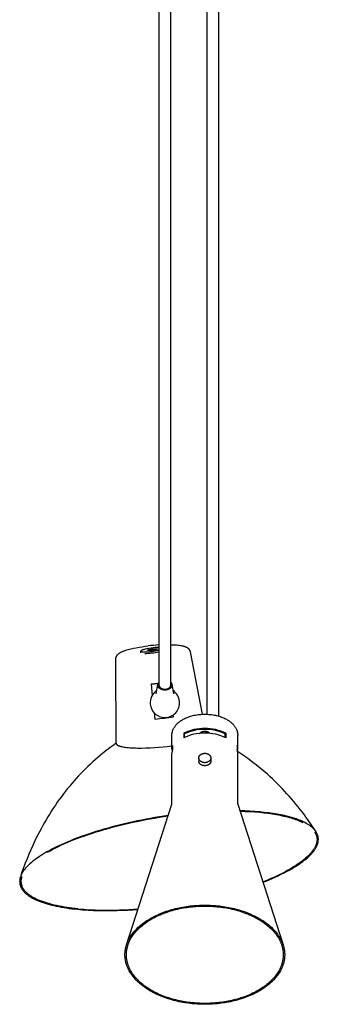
# Model space of a CAD drawing. Extents: x 0 to 2963, y 0 to 5708.
# Tile 1 of 8: x 2709 to 2963, y 0 to 837. Entities that reach past the tile are written whole.
import ezdxf

# ---------------------------------------------------------------- set-up
doc = ezdxf.new("R2010")
doc.units = 0
doc.header["$MEASUREMENT"] = 0
doc.layers.add('MAKE2D$VISIBLE$LINES', color=178, linetype='CONTINUOUS')

msp = doc.modelspace()

# ---------------------------------------------------------------- linework, layer by layer
at = {"layer": 'MAKE2D$VISIBLE$LINES'}
for p, q in [((2868.85, 246.61), (2868.85, 1226.32)), ((2878.85, 244.95), (2878.85, 1226.32)), ((2827.85, 271.46), (2827.85, 1027.37)), ((2837.85, 271.46), (2837.85, 1027.37)), ((2791.14, 293.66), (2791.14, 293.76)), ((2791.25, 221.91), (2791.14, 293.66)), ((2812.48, 298.99), (2812.32, 300.24)), ((2854.33, 299.84), (2854.35, 299.75)), ((2854.35, 299.75), (2864.6, 246.59)), ((2821.18, 272.39), (2821.05, 272.27)), ((2821.05, 272.27), (2822.09, 262.67)), ((2825.43, 264.04), (2826.88, 271.94)), ((2838.81, 271.94), (2840.27, 264.04)), ((2823.69, 247.8), (2824.26, 242.55)), ((2840.04, 244.4), (2839.87, 245.97)), ((2838.85, 217.31), (2838.85, 228.91)), ((2848.85, 230.44), (2848.85, 226.51)), ((2849.62, 229.87), (2848.85, 230.44)), ((2849.62, 226.9), (2849.62, 229.87)), ((2867.43, 231.9), (2867.68, 230.57)), ((2868.85, 230.53), (2868.85, 231.67)), ((2884.07, 229.87), (2884.84, 230.44)), ((2884.07, 226.9), (2884.07, 229.87)), ((2884.84, 230.44), (2884.84, 226.51)), ((2894.85, 217.31), (2894.85, 228.91)), ((2839.27, 220.16), (2839.27, 216.23)), ((2894.42, 220.16), (2894.42, 216.23)), ((2838.85, 170.41), (2838.85, 213.22)), ((2861.75, 209.36), (2861.75, 206.59)), ((2871.95, 209.36), (2871.95, 206.59)), ((2894.85, 170.41), (2894.85, 213.22)), ((2800.21, 50.55), (2838.81, 170.1)), ((2894.85, 170.41), (2894.88, 170.1)), ((2894.88, 170.1), (2933.48, 50.55))]:
    msp.add_line(p, q, dxfattribs=at)
for points in [[(2791.14, 293.76), (2791.14, 293.87), (2791.14, 293.98), (2791.15, 294.09), (2791.16, 294.2), (2791.17, 294.34), (2791.19, 294.48), (2791.21, 294.61), (2791.24, 294.75), (2791.26, 294.86), (2791.29, 294.98), (2791.32, 295.09), (2791.35, 295.21), (2791.39, 295.32), (2791.43, 295.43), (2791.47, 295.54), (2791.51, 295.65), (2791.56, 295.77), (2791.62, 295.89), (2791.68, 296.01), (2791.74, 296.12), (2791.8, 296.24), (2791.86, 296.35), (2791.93, 296.46), (2792, 296.57), (2792.08, 296.68), (2792.16, 296.8), (2792.24, 296.9), (2792.32, 297.01), (2792.41, 297.12), (2792.5, 297.22), (2792.59, 297.32), (2792.68, 297.42), (2792.82, 297.56), (2792.95, 297.69), (2793.09, 297.82), (2793.24, 297.95), (2793.39, 298.07), (2793.54, 298.19), (2793.7, 298.31), (2793.85, 298.43), (2794.03, 298.55), (2794.22, 298.67), (2794.4, 298.79), (2794.59, 298.91), (2794.97, 299.13), (2795.36, 299.34), (2795.82, 299.56), (2796.28, 299.78), (2796.75, 299.99), (2797.22, 300.18), (2797.81, 300.41), (2798.4, 300.63), (2799.59, 301.03), (2800.55, 301.33), (2801.56, 301.62), (2803.71, 302.18), (2806.04, 302.71), (2808.53, 303.22), (2810.94, 303.65), (2813.44, 304.06), (2816.01, 304.42), (2818.65, 304.75)], [(2827.85, 303.45), (2826.36, 303.38), (2824.69, 303.25), (2822.88, 303.06), (2821.04, 302.82), (2819.26, 302.54), (2817.61, 302.23), (2816.17, 301.91), (2815.54, 301.76), (2814.97, 301.6), (2814.39, 301.43), (2814.12, 301.34), (2813.86, 301.26), (2813.62, 301.17), (2813.39, 301.08), (2813.18, 300.99), (2813.08, 300.94), (2812.99, 300.9), (2812.91, 300.85), (2812.82, 300.81), (2812.75, 300.77), (2812.68, 300.72), (2812.65, 300.7), (2812.61, 300.68), (2812.58, 300.66), (2812.56, 300.64), (2812.53, 300.62), (2812.5, 300.59), (2812.48, 300.57), (2812.46, 300.55), (2812.44, 300.53), (2812.43, 300.52), (2812.42, 300.51), (2812.41, 300.5), (2812.4, 300.49), (2812.39, 300.48), (2812.38, 300.47), (2812.38, 300.46), (2812.37, 300.45), (2812.36, 300.44), (2812.36, 300.43), (2812.35, 300.42), (2812.35, 300.41), (2812.34, 300.4), (2812.34, 300.39), (2812.33, 300.38), (2812.33, 300.37), (2812.33, 300.36), (2812.32, 300.35), (2812.32, 300.34), (2812.32, 300.33), (2812.32, 300.32), (2812.32, 300.32), (2812.31, 300.31), (2812.31, 300.3), (2812.31, 300.29), (2812.32, 300.28), (2812.32, 300.27), (2812.32, 300.26), (2812.32, 300.25), (2812.32, 300.24), (2812.32, 300.23), (2812.33, 300.22), (2812.33, 300.22), (2812.33, 300.21), (2812.34, 300.2), (2812.34, 300.19), (2812.35, 300.18), (2812.35, 300.17), (2812.36, 300.16), (2812.37, 300.16), (2812.37, 300.15), (2812.38, 300.14), (2812.39, 300.13), (2812.39, 300.12), (2812.4, 300.11), (2812.41, 300.11), (2812.42, 300.1), (2812.43, 300.09), (2812.44, 300.08), (2812.45, 300.08), (2812.46, 300.07), (2812.47, 300.06), (2812.48, 300.05), (2812.5, 300.04), (2812.51, 300.04), (2812.52, 300.03), (2812.55, 300.02), (2812.58, 300), (2812.61, 299.99), (2812.64, 299.97), (2812.67, 299.96), (2812.7, 299.95), (2812.74, 299.93), (2812.78, 299.92), (2812.82, 299.91), (2812.9, 299.89), (2812.99, 299.86), (2813.08, 299.84), (2813.18, 299.82), (2813.28, 299.8), (2813.5, 299.77), (2813.74, 299.74), (2814, 299.71), (2814.27, 299.69), (2814.85, 299.66), (2815.48, 299.65)], [(2837.85, 305.79), (2839.72, 305.74), (2842.01, 305.61), (2843.07, 305.53), (2844.12, 305.43), (2845.08, 305.31), (2846.04, 305.18), (2846.79, 305.05), (2847.54, 304.9), (2848.27, 304.74), (2848.63, 304.65), (2848.99, 304.55), (2849.29, 304.46), (2849.6, 304.36), (2849.9, 304.26), (2850.2, 304.15), (2850.47, 304.04), (2850.74, 303.92), (2851, 303.8), (2851.27, 303.67), (2851.48, 303.55), (2851.7, 303.42), (2851.91, 303.29), (2852.01, 303.22), (2852.12, 303.14), (2852.27, 303.03), (2852.43, 302.91), (2852.58, 302.79), (2852.72, 302.65), (2852.86, 302.52), (2853, 302.38), (2853.13, 302.24), (2853.26, 302.09), (2853.36, 301.96), (2853.46, 301.83), (2853.55, 301.7), (2853.65, 301.56), (2853.73, 301.42), (2853.82, 301.27), (2853.9, 301.12), (2853.97, 300.96), (2854.03, 300.83), (2854.09, 300.69), (2854.14, 300.56), (2854.19, 300.42), (2854.23, 300.27), (2854.27, 300.13), (2854.3, 299.99), (2854.33, 299.84)], [(2837.85, 273.81), (2837.91, 273.74), (2837.97, 273.67), (2838.03, 273.6), (2838.09, 273.53), (2838.14, 273.46), (2838.2, 273.39), (2838.25, 273.31), (2838.3, 273.24), (2838.34, 273.17), (2838.39, 273.09), (2838.43, 273.02), (2838.47, 272.94), (2838.51, 272.87), (2838.54, 272.79), (2838.58, 272.72), (2838.61, 272.64), (2838.64, 272.57), (2838.67, 272.49), (2838.69, 272.42), (2838.72, 272.34), (2838.74, 272.27), (2838.76, 272.19), (2838.77, 272.12), (2838.79, 272.04), (2838.8, 271.97), (2838.82, 271.89), (2838.82, 271.82), (2838.83, 271.75), (2838.84, 271.67), (2838.84, 271.6), (2838.85, 271.53), (2838.85, 271.46), (2838.85, 271.36), (2838.84, 271.27), (2838.83, 271.17), (2838.82, 271.08), (2838.81, 270.98), (2838.79, 270.88), (2838.77, 270.78), (2838.75, 270.68), (2838.72, 270.58), (2838.69, 270.48), (2838.65, 270.39), (2838.62, 270.29), (2838.57, 270.19), (2838.53, 270.09), (2838.48, 269.99), (2838.43, 269.89), (2838.37, 269.79), (2838.31, 269.7), (2838.24, 269.6), (2838.18, 269.5), (2838.1, 269.41), (2838.03, 269.31), (2837.95, 269.22), (2837.87, 269.13), (2837.78, 269.04), (2837.69, 268.95), (2837.6, 268.86), (2837.5, 268.77), (2837.41, 268.69), (2837.3, 268.61), (2837.2, 268.53), (2837.09, 268.45), (2836.98, 268.37), (2836.86, 268.3), (2836.75, 268.22), (2836.63, 268.15), (2836.51, 268.08), (2836.38, 268.02), (2836.26, 267.96), (2836.13, 267.89), (2836, 267.84), (2835.87, 267.78), (2835.74, 267.73), (2835.6, 267.68), (2835.47, 267.63), (2835.33, 267.58), (2835.19, 267.54), (2835.06, 267.5), (2834.92, 267.46), (2834.78, 267.43), (2834.64, 267.39), (2834.5, 267.36), (2834.36, 267.34), (2834.22, 267.31), (2833.94, 267.27), (2833.66, 267.24), (2833.39, 267.22), (2833.11, 267.2), (2832.85, 267.2), (2832.58, 267.2), (2832.31, 267.22), (2832.03, 267.24), (2831.75, 267.27), (2831.48, 267.31), (2831.34, 267.34), (2831.2, 267.36), (2831.06, 267.39), (2830.92, 267.43), (2830.78, 267.46), (2830.64, 267.5), (2830.5, 267.54), (2830.36, 267.58), (2830.23, 267.63), (2830.09, 267.68), (2829.96, 267.73), (2829.82, 267.78), (2829.69, 267.84), (2829.56, 267.89), (2829.44, 267.96), (2829.31, 268.02), (2829.19, 268.08), (2829.06, 268.15), (2828.95, 268.22), (2828.83, 268.3), (2828.72, 268.37), (2828.6, 268.45), (2828.5, 268.53), (2828.39, 268.61), (2828.29, 268.69), (2828.19, 268.77), (2828.09, 268.86), (2828, 268.95), (2827.91, 269.04), (2827.82, 269.13), (2827.74, 269.22), (2827.66, 269.31), (2827.59, 269.41), (2827.52, 269.5), (2827.45, 269.6), (2827.39, 269.7), (2827.32, 269.79), (2827.27, 269.89), (2827.22, 269.99), (2827.17, 270.09), (2827.12, 270.19), (2827.08, 270.29), (2827.04, 270.39), (2827.01, 270.48), (2826.97, 270.58), (2826.95, 270.68), (2826.92, 270.78), (2826.9, 270.88), (2826.88, 270.98), (2826.87, 271.08), (2826.86, 271.17), (2826.85, 271.27), (2826.85, 271.36), (2826.85, 271.46), (2826.85, 271.53), (2826.85, 271.6), (2826.85, 271.67), (2826.86, 271.75), (2826.87, 271.82), (2826.88, 271.89), (2826.89, 271.97), (2826.9, 272.04), (2826.92, 272.12), (2826.94, 272.19), (2826.96, 272.27), (2826.98, 272.34), (2827, 272.42), (2827.03, 272.49), (2827.05, 272.57), (2827.08, 272.64), (2827.12, 272.72), (2827.15, 272.79), (2827.19, 272.87), (2827.22, 272.94), (2827.26, 273.02), (2827.31, 273.09), (2827.35, 273.17), (2827.4, 273.24), (2827.45, 273.31), (2827.5, 273.39), (2827.55, 273.46), (2827.61, 273.53), (2827.66, 273.6), (2827.72, 273.67), (2827.78, 273.74), (2827.85, 273.81)], [(2827.85, 271.46), (2827.85, 271.38), (2827.85, 271.3), (2827.86, 271.22), (2827.87, 271.14), (2827.88, 271.06), (2827.89, 270.98), (2827.91, 270.89), (2827.93, 270.81), (2827.95, 270.73), (2827.98, 270.65), (2828.01, 270.56), (2828.04, 270.48), (2828.07, 270.4), (2828.11, 270.32), (2828.15, 270.23), (2828.2, 270.15), (2828.24, 270.07), (2828.3, 269.99), (2828.35, 269.91), (2828.41, 269.83), (2828.46, 269.75), (2828.53, 269.67), (2828.59, 269.59), (2828.66, 269.52), (2828.73, 269.44), (2828.81, 269.37), (2828.88, 269.29), (2828.96, 269.22), (2829.05, 269.15), (2829.13, 269.08), (2829.22, 269.01), (2829.31, 268.95), (2829.4, 268.88), (2829.5, 268.82), (2829.6, 268.76), (2829.7, 268.7), (2829.8, 268.65), (2829.9, 268.59), (2830, 268.54), (2830.11, 268.49), (2830.22, 268.44), (2830.33, 268.39), (2830.44, 268.35), (2830.55, 268.31), (2830.66, 268.27), (2830.78, 268.23), (2830.89, 268.19), (2831.01, 268.16), (2831.12, 268.13), (2831.24, 268.1), (2831.35, 268.07), (2831.47, 268.05), (2831.59, 268.02), (2831.7, 268), (2831.94, 267.97), (2832.17, 267.94), (2832.4, 267.92), (2832.62, 267.91), (2832.85, 267.91)], [(2832.85, 267.91), (2833.07, 267.91), (2833.3, 267.92), (2833.53, 267.94), (2833.76, 267.97), (2833.99, 268), (2834.11, 268.02), (2834.22, 268.05), (2834.34, 268.07), (2834.46, 268.1), (2834.57, 268.13), (2834.69, 268.16), (2834.8, 268.19), (2834.92, 268.23), (2835.03, 268.27), (2835.14, 268.31), (2835.25, 268.35), (2835.37, 268.39), (2835.47, 268.44), (2835.58, 268.49), (2835.69, 268.54), (2835.79, 268.59), (2835.9, 268.65), (2836, 268.7), (2836.1, 268.76), (2836.19, 268.82), (2836.29, 268.88), (2836.38, 268.95), (2836.47, 269.01), (2836.56, 269.08), (2836.65, 269.15), (2836.73, 269.22), (2836.81, 269.29), (2836.89, 269.37), (2836.96, 269.44), (2837.03, 269.52), (2837.1, 269.59), (2837.17, 269.67), (2837.23, 269.75), (2837.29, 269.83), (2837.34, 269.91), (2837.4, 269.99), (2837.45, 270.07), (2837.5, 270.15), (2837.54, 270.23), (2837.58, 270.32), (2837.62, 270.4), (2837.65, 270.48), (2837.69, 270.56), (2837.71, 270.65), (2837.74, 270.73), (2837.76, 270.81), (2837.78, 270.89), (2837.8, 270.98), (2837.81, 271.06), (2837.83, 271.14), (2837.84, 271.22), (2837.84, 271.3), (2837.85, 271.38), (2837.85, 271.46)], [(2838.85, 228.91), (2838.85, 229.13), (2838.85, 229.35), (2838.87, 229.56), (2838.88, 229.78), (2838.9, 229.99), (2838.92, 230.21), (2838.95, 230.43), (2838.98, 230.64), (2839.01, 230.85), (2839.05, 231.07), (2839.09, 231.28), (2839.14, 231.49), (2839.19, 231.71), (2839.25, 231.92), (2839.31, 232.13), (2839.37, 232.34), (2839.43, 232.55), (2839.51, 232.76), (2839.58, 232.97), (2839.66, 233.18), (2839.83, 233.59), (2840.01, 234), (2840.21, 234.41), (2840.42, 234.81), (2840.65, 235.22), (2840.9, 235.61), (2841.18, 236.04), (2841.48, 236.45), (2841.79, 236.86), (2842.12, 237.27), (2842.46, 237.67), (2842.82, 238.06), (2843.2, 238.45), (2843.59, 238.82), (2843.99, 239.2), (2844.41, 239.56), (2844.85, 239.92), (2845.3, 240.27), (2845.76, 240.61), (2846.24, 240.95), (2846.73, 241.28), (2847.23, 241.6), (2847.87, 241.98), (2848.52, 242.35), (2849.18, 242.7), (2849.86, 243.03), (2850.79, 243.46), (2851.74, 243.87), (2852.72, 244.24), (2853.71, 244.59), (2854.73, 244.92), (2855.77, 245.21), (2856.82, 245.48), (2857.89, 245.73), (2858.97, 245.94), (2860.07, 246.13), (2861.17, 246.29), (2862.29, 246.42), (2863.42, 246.52), (2864.56, 246.59), (2865.7, 246.64), (2866.85, 246.65)], [(2866.85, 246.65), (2867.99, 246.64), (2869.14, 246.59), (2870.27, 246.52), (2871.4, 246.42), (2872.52, 246.29), (2873.63, 246.13), (2874.72, 245.94), (2875.81, 245.73), (2876.88, 245.48), (2877.93, 245.21), (2878.96, 244.92), (2879.98, 244.59), (2880.98, 244.24), (2881.95, 243.87), (2882.91, 243.46), (2883.84, 243.03), (2884.51, 242.7), (2885.17, 242.35), (2885.82, 241.98), (2886.47, 241.6), (2886.97, 241.28), (2887.46, 240.95), (2887.93, 240.61), (2888.4, 240.27), (2888.85, 239.92), (2889.28, 239.56), (2889.7, 239.2), (2890.11, 238.82), (2890.5, 238.45), (2890.87, 238.06), (2891.23, 237.67), (2891.58, 237.27), (2891.9, 236.86), (2892.22, 236.45), (2892.51, 236.04), (2892.79, 235.61), (2893.04, 235.22), (2893.27, 234.81), (2893.48, 234.41), (2893.68, 234), (2893.87, 233.59), (2894.04, 233.18), (2894.11, 232.97), (2894.19, 232.76), (2894.26, 232.55), (2894.33, 232.34), (2894.39, 232.13), (2894.45, 231.92), (2894.5, 231.71), (2894.55, 231.49), (2894.6, 231.28), (2894.64, 231.07), (2894.68, 230.85), (2894.72, 230.64), (2894.75, 230.43), (2894.77, 230.21), (2894.8, 229.99), (2894.81, 229.78), (2894.83, 229.56), (2894.84, 229.35), (2894.84, 229.13), (2894.85, 228.91)], [(2871.24, 230.36), (2871.2, 230.41), (2871.15, 230.45), (2871.11, 230.49), (2871.06, 230.54), (2871.01, 230.58), (2870.96, 230.63), (2870.86, 230.71), (2870.75, 230.79), (2870.64, 230.87), (2870.52, 230.95), (2870.4, 231.03), (2870.27, 231.1), (2870.14, 231.17), (2870.01, 231.24), (2869.87, 231.3), (2869.73, 231.36), (2869.59, 231.42), (2869.44, 231.48), (2869.29, 231.53), (2869.15, 231.58), (2868.99, 231.62), (2868.84, 231.67), (2868.69, 231.71), (2868.53, 231.74), (2868.38, 231.77), (2868.22, 231.8), (2868.07, 231.83), (2867.91, 231.85), (2867.76, 231.87), (2867.6, 231.88), (2867.45, 231.9), (2867.3, 231.91), (2867.14, 231.91), (2866.99, 231.92), (2866.85, 231.92), (2866.7, 231.92), (2866.55, 231.91), (2866.4, 231.91), (2866.24, 231.9), (2866.09, 231.88), (2865.94, 231.87), (2865.78, 231.85), (2865.63, 231.83), (2865.47, 231.8), (2865.32, 231.77), (2865.16, 231.74), (2865.01, 231.71), (2864.85, 231.67), (2864.7, 231.62), (2864.55, 231.58), (2864.4, 231.53), (2864.25, 231.48), (2864.11, 231.42), (2863.96, 231.36), (2863.82, 231.3), (2863.69, 231.24), (2863.55, 231.17), (2863.42, 231.1), (2863.3, 231.03), (2863.18, 230.95), (2863.06, 230.87), (2862.94, 230.79), (2862.84, 230.71), (2862.73, 230.63), (2862.68, 230.58), (2862.63, 230.54), (2862.59, 230.49), (2862.54, 230.45), (2862.49, 230.41), (2862.45, 230.36)], [(2791.59, 221.06), (2791.61, 221.03), (2791.64, 220.99), (2791.67, 220.96), (2791.71, 220.93), (2791.74, 220.89), (2791.78, 220.86), (2791.81, 220.82), (2791.85, 220.79), (2791.93, 220.72), (2792.01, 220.66), (2792.1, 220.59), (2792.2, 220.53), (2792.3, 220.46), (2792.4, 220.4), (2792.51, 220.33), (2792.63, 220.27), (2792.75, 220.2), (2792.87, 220.14), (2793.01, 220.08), (2793.15, 220.02), (2793.44, 219.89), (2793.75, 219.77), (2794.09, 219.65), (2794.45, 219.54), (2794.84, 219.43), (2795.24, 219.32), (2795.67, 219.21), (2796.13, 219.11), (2797.1, 218.91), (2798.17, 218.73), (2799.32, 218.57), (2800.56, 218.42), (2801.89, 218.29), (2803.29, 218.17), (2804.77, 218.08), (2806.32, 218.01), (2807.92, 217.96), (2809.59, 217.92), (2811.3, 217.91), (2813.05, 217.92), (2816.66, 217.99), (2820.33, 218.14), (2824.03, 218.36), (2827.68, 218.64), (2831.25, 218.97), (2834.68, 219.34), (2836.77, 219.6), (2838.85, 219.87)], [(2866.85, 202.87), (2866.58, 202.88), (2866.45, 202.88), (2866.31, 202.89), (2866.18, 202.9), (2866.05, 202.92), (2865.92, 202.93), (2865.78, 202.95), (2865.54, 202.99), (2865.42, 203.01), (2865.31, 203.04), (2865.19, 203.06), (2865.07, 203.09), (2864.95, 203.12), (2864.83, 203.15), (2864.72, 203.19), (2864.6, 203.23), (2864.48, 203.27), (2864.36, 203.31), (2864.25, 203.36), (2864.13, 203.41), (2864.02, 203.46), (2863.9, 203.51), (2863.81, 203.56), (2863.71, 203.61), (2863.62, 203.66), (2863.53, 203.71), (2863.44, 203.77), (2863.35, 203.83), (2863.26, 203.89), (2863.17, 203.95), (2863.09, 204.01), (2863.01, 204.07), (2862.93, 204.14), (2862.86, 204.2), (2862.78, 204.27), (2862.71, 204.34), (2862.64, 204.41), (2862.57, 204.49), (2862.51, 204.56), (2862.45, 204.64), (2862.39, 204.71), (2862.33, 204.79), (2862.27, 204.87), (2862.22, 204.95), (2862.17, 205.03), (2862.12, 205.12), (2862.08, 205.2), (2862.03, 205.29), (2861.99, 205.38), (2861.96, 205.47), (2861.92, 205.56), (2861.89, 205.65), (2861.86, 205.75), (2861.84, 205.84), (2861.82, 205.93), (2861.8, 206.02), (2861.78, 206.12), (2861.77, 206.21), (2861.76, 206.3), (2861.75, 206.4), (2861.75, 206.49), (2861.75, 206.59)], [(2871.95, 206.59), (2871.95, 206.49), (2871.94, 206.4), (2871.93, 206.3), (2871.92, 206.21), (2871.91, 206.12), (2871.9, 206.03), (2871.88, 205.93), (2871.86, 205.84), (2871.83, 205.75), (2871.8, 205.65), (2871.77, 205.56), (2871.74, 205.47), (2871.7, 205.38), (2871.66, 205.29), (2871.62, 205.21), (2871.57, 205.12), (2871.52, 205.03), (2871.47, 204.95), (2871.42, 204.87), (2871.36, 204.79), (2871.31, 204.71), (2871.25, 204.64), (2871.19, 204.56), (2871.12, 204.49), (2871.05, 204.42), (2870.98, 204.34), (2870.91, 204.27), (2870.84, 204.2), (2870.76, 204.14), (2870.68, 204.07), (2870.6, 204.01), (2870.52, 203.95), (2870.43, 203.89), (2870.35, 203.83), (2870.26, 203.77), (2870.17, 203.71), (2870.07, 203.66), (2869.98, 203.61), (2869.88, 203.56), (2869.79, 203.51), (2869.68, 203.46), (2869.56, 203.41), (2869.45, 203.36), (2869.33, 203.31), (2869.21, 203.27), (2869.1, 203.23), (2868.98, 203.19), (2868.86, 203.15), (2868.74, 203.12), (2868.61, 203.09), (2868.49, 203.06), (2868.36, 203.03), (2868.24, 203.01), (2868.11, 202.98), (2867.99, 202.96), (2867.86, 202.94), (2867.74, 202.93), (2867.61, 202.91), (2867.36, 202.89), (2867.1, 202.88), (2866.85, 202.87)], [(2835.71, 160.48), (2831.91, 159.92), (2828.13, 159.33), (2824.34, 158.7), (2820.57, 158.04), (2816.85, 157.36), (2813.15, 156.64), (2809.45, 155.89), (2805.76, 155.11), (2802.17, 154.31), (2798.59, 153.49), (2795.02, 152.63), (2791.46, 151.74), (2787.94, 150.82), (2784.43, 149.86), (2780.93, 148.88), (2777.44, 147.85), (2774.18, 146.86), (2770.93, 145.83), (2767.7, 144.76), (2764.47, 143.66), (2761.43, 142.58), (2758.39, 141.46), (2755.38, 140.31), (2752.38, 139.11), (2749.7, 138), (2747.04, 136.86), (2744.4, 135.67), (2741.77, 134.45), (2739.43, 133.31), (2737.11, 132.13), (2734.76, 130.89), (2732.44, 129.6)], [(2732.93, 129.33), (2735.22, 130.62), (2737.54, 131.86), (2739.92, 133.07), (2742.33, 134.25), (2744.91, 135.46), (2747.52, 136.63), (2750.14, 137.77), (2752.77, 138.86), (2755.74, 140.05), (2758.72, 141.2), (2761.71, 142.31), (2764.72, 143.38), (2767.93, 144.48), (2771.15, 145.55), (2774.37, 146.57), (2777.61, 147.57), (2781.06, 148.58), (2784.51, 149.56), (2787.98, 150.51), (2791.45, 151.42), (2794.98, 152.31), (2798.52, 153.16), (2802.06, 153.99), (2805.61, 154.78), (2809.27, 155.56), (2812.94, 156.3), (2816.61, 157.02), (2820.29, 157.7), (2824.11, 158.37), (2827.94, 159.01), (2831.77, 159.61), (2835.61, 160.18)], [(2950.84, 155.08), (2949.67, 155.63), (2948.49, 156.15), (2947.3, 156.64), (2946.09, 157.1), (2944.8, 157.57), (2943.5, 158.01), (2942.19, 158.43), (2940.87, 158.83), (2939.37, 159.26), (2937.86, 159.66), (2936.34, 160.04), (2934.82, 160.4), (2933.22, 160.75), (2931.63, 161.08), (2928.42, 161.68), (2926.61, 161.99), (2924.8, 162.27), (2921.17, 162.78), (2917.43, 163.22), (2913.68, 163.59), (2909.48, 163.93), (2905.28, 164.19), (2900.99, 164.39), (2896.69, 164.51)], [(2896.8, 164.17), (2901.13, 164.04), (2905.47, 163.83), (2909.4, 163.57), (2913.33, 163.25), (2917.06, 162.87), (2920.79, 162.42), (2924.38, 161.92), (2926.17, 161.63), (2927.95, 161.33), (2931.12, 160.72), (2932.69, 160.39), (2934.26, 160.04), (2935.76, 159.69), (2937.25, 159.31), (2938.74, 158.91), (2940.22, 158.48), (2941.53, 158.08), (2942.85, 157.65), (2944.15, 157.2), (2945.44, 156.73), (2946.64, 156.26), (2947.83, 155.76), (2949.01, 155.24), (2950.18, 154.68)], [(2959.24, 129.89), (2959.57, 130.32), (2959.9, 130.76), (2960.21, 131.21), (2960.52, 131.66), (2960.82, 132.11), (2961.11, 132.58), (2961.38, 133.05), (2961.64, 133.52), (2961.87, 133.97), (2962.09, 134.41), (2962.29, 134.87), (2962.48, 135.33), (2962.65, 135.77), (2962.81, 136.21), (2962.95, 136.66), (2963.07, 137.12), (2963.18, 137.55), (2963.27, 137.99), (2963.31, 138.21), (2963.35, 138.43), (2963.38, 138.65), (2963.41, 138.88), (2963.43, 139.09), (2963.45, 139.31), (2963.47, 139.52), (2963.48, 139.73), (2963.49, 139.95), (2963.49, 140.17), (2963.49, 140.38), (2963.48, 140.6), (2963.48, 140.8), (2963.46, 141.01), (2963.45, 141.22), (2963.43, 141.43), (2963.4, 141.64), (2963.38, 141.84), (2963.35, 142.05), (2963.31, 142.26), (2963.27, 142.46), (2963.23, 142.66), (2963.18, 142.86), (2963.13, 143.06), (2963.08, 143.26), (2963.02, 143.46), (2962.96, 143.65), (2962.89, 143.85), (2962.76, 144.24), (2962.6, 144.62), (2962.44, 144.99), (2962.26, 145.36), (2962.06, 145.75), (2961.85, 146.13), (2961.62, 146.51), (2961.38, 146.87), (2961.11, 147.26), (2960.83, 147.64), (2960.54, 148.01), (2960.24, 148.37), (2959.9, 148.75), (2959.55, 149.13), (2959.19, 149.49), (2958.82, 149.84), (2958.4, 150.22), (2957.98, 150.59), (2957.56, 150.94), (2957.12, 151.29), (2956.69, 151.61), (2956.26, 151.92), (2955.83, 152.23), (2955.38, 152.52), (2954.85, 152.87), (2954.3, 153.21), (2953.2, 153.86), (2952.03, 154.49), (2950.84, 155.08)], [(2960.47, 146.44), (2960.62, 146.21), (2960.76, 145.97), (2960.9, 145.73), (2961.03, 145.49), (2961.16, 145.25), (2961.28, 145), (2961.39, 144.75), (2961.5, 144.5), (2961.6, 144.26), (2961.69, 144.02), (2961.78, 143.78), (2961.86, 143.54), (2961.94, 143.3), (2962.01, 143.05), (2962.07, 142.81), (2962.13, 142.56), (2962.18, 142.31), (2962.23, 142.05), (2962.27, 141.8), (2962.31, 141.54), (2962.34, 141.28), (2962.36, 141.03), (2962.38, 140.77), (2962.39, 140.51), (2962.4, 140.24), (2962.4, 139.98), (2962.39, 139.71), (2962.38, 139.44), (2962.36, 139.17), (2962.33, 138.91), (2962.3, 138.64), (2962.27, 138.38), (2962.22, 138.1), (2962.17, 137.82), (2962.11, 137.54), (2962.05, 137.27), (2961.98, 136.99), (2961.91, 136.72), (2961.83, 136.45), (2961.74, 136.18), (2961.64, 135.89), (2961.54, 135.61), (2961.43, 135.33), (2961.32, 135.05), (2961.2, 134.77), (2961.08, 134.49), (2960.82, 133.95), (2960.54, 133.41), (2960.24, 132.87), (2959.93, 132.35), (2959.6, 131.83), (2959.2, 131.23), (2958.79, 130.65), (2958.36, 130.08), (2957.91, 129.52)], [(2732.44, 129.6), (2730.86, 128.68), (2729.29, 127.74), (2727.74, 126.78), (2726.21, 125.78), (2724.91, 124.9), (2723.62, 124), (2722.35, 123.06), (2721.1, 122.11), (2719.98, 121.2), (2718.88, 120.27), (2717.8, 119.31), (2716.76, 118.33), (2715.9, 117.47), (2715.07, 116.59), (2714.27, 115.68), (2713.88, 115.22), (2713.5, 114.75), (2713.16, 114.31), (2712.83, 113.86), (2712.5, 113.41), (2712.19, 112.95), (2711.9, 112.51), (2711.62, 112.06), (2711.36, 111.61), (2711.1, 111.14), (2710.87, 110.7), (2710.65, 110.25), (2710.44, 109.8), (2710.24, 109.33), (2710.07, 108.89), (2709.91, 108.45), (2709.77, 108), (2709.64, 107.54), (2709.53, 107.11), (2709.44, 106.67), (2709.36, 106.23), (2709.32, 106), (2709.3, 105.78), (2709.27, 105.57), (2709.25, 105.35), (2709.23, 105.14), (2709.22, 104.93), (2709.21, 104.71), (2709.21, 104.5), (2709.2, 104.28), (2709.21, 104.07), (2709.21, 103.85), (2709.23, 103.64), (2709.24, 103.42), (2709.26, 103.21), (2709.29, 102.99), (2709.31, 102.78), (2709.35, 102.56), (2709.38, 102.35), (2709.42, 102.15), (2709.46, 101.95), (2709.51, 101.76), (2709.56, 101.56), (2709.61, 101.36), (2709.67, 101.17), (2709.73, 100.98), (2709.79, 100.78)], [(2957.91, 129.52), (2957.46, 128.97), (2957, 128.44), (2956.53, 127.92), (2956.04, 127.4), (2955, 126.35), (2953.93, 125.33), (2952.66, 124.19), (2951.35, 123.09), (2950.01, 122.03), (2948.64, 121), (2947.13, 119.91), (2945.58, 118.86), (2944.02, 117.84), (2942.44, 116.85), (2940.66, 115.78), (2938.86, 114.74), (2937.04, 113.73), (2935.21, 112.75)], [(2937.03, 113.15), (2938.94, 114.19), (2940.84, 115.27), (2942.47, 116.23), (2944.09, 117.22), (2945.66, 118.22), (2947.2, 119.25), (2948.73, 120.31), (2950.22, 121.41), (2951.56, 122.44), (2952.88, 123.51), (2954.16, 124.61), (2955.41, 125.75), (2956.42, 126.74), (2957.4, 127.75), (2957.87, 128.27), (2958.34, 128.8), (2958.79, 129.34), (2959.24, 129.89)], [(2709.79, 100.78), (2709.87, 100.55), (2709.95, 100.33), (2710.04, 100.1), (2710.13, 99.88), (2710.23, 99.66), (2710.33, 99.44), (2710.44, 99.23), (2710.55, 99.01), (2710.67, 98.79), (2710.79, 98.57), (2710.91, 98.35), (2711.04, 98.14), (2711.32, 97.71), (2711.6, 97.3), (2711.93, 96.86), (2712.28, 96.43), (2712.63, 96.01), (2713, 95.6), (2713.42, 95.16), (2713.85, 94.74), (2714.3, 94.33), (2714.75, 93.93), (2715.26, 93.51), (2715.78, 93.1), (2716.31, 92.71), (2716.85, 92.32), (2717.38, 91.97), (2717.91, 91.62), (2718.45, 91.28), (2719, 90.96), (2720.18, 90.29), (2721.39, 89.66), (2722.83, 88.97), (2724.29, 88.32)], [(2726.01, 88.34), (2724.64, 88.92), (2723.29, 89.53), (2721.91, 90.22), (2721.23, 90.58), (2720.55, 90.95), (2719.44, 91.6), (2718.9, 91.94), (2718.36, 92.29), (2717.81, 92.67), (2717.27, 93.06), (2716.73, 93.46), (2716.21, 93.88), (2715.74, 94.27), (2715.28, 94.67), (2714.84, 95.09), (2714.4, 95.52), (2714.02, 95.92), (2713.65, 96.34), (2713.29, 96.77), (2712.94, 97.2), (2712.64, 97.61), (2712.35, 98.03), (2712.22, 98.25), (2712.08, 98.46), (2711.95, 98.68), (2711.83, 98.9), (2711.71, 99.12), (2711.59, 99.34), (2711.48, 99.56), (2711.37, 99.79), (2711.27, 100.01), (2711.17, 100.24), (2711.08, 100.47), (2710.99, 100.7)], [(2724.29, 88.32), (2725.89, 87.67), (2727.5, 87.06), (2729.2, 86.46), (2730.9, 85.91), (2732.75, 85.35), (2734.61, 84.84), (2736.48, 84.35), (2738.36, 83.91), (2740.43, 83.45), (2742.5, 83.03), (2744.58, 82.64), (2746.67, 82.29), (2748.97, 81.93), (2751.28, 81.6), (2753.59, 81.3), (2755.9, 81.03)], [(2758.8, 81.2), (2756.35, 81.46), (2753.9, 81.74), (2751.7, 82.03), (2749.5, 82.35), (2747.25, 82.7), (2745.01, 83.09), (2742.77, 83.52), (2740.54, 83.98), (2738.62, 84.41), (2736.71, 84.88), (2734.8, 85.39), (2732.91, 85.93), (2731.15, 86.47), (2729.41, 87.05), (2727.7, 87.67), (2726.01, 88.34)], [(2798.85, 42.15), (2798.85, 42.62), (2798.86, 43.08), (2798.88, 43.56), (2798.91, 44.03), (2798.95, 44.5), (2799, 44.98), (2799.06, 45.46), (2799.12, 45.94), (2799.2, 46.42), (2799.28, 46.9), (2799.37, 47.38), (2799.48, 47.87), (2799.59, 48.35), (2799.71, 48.84), (2799.84, 49.33), (2799.98, 49.82), (2800.13, 50.31), (2800.29, 50.8), (2800.46, 51.29), (2800.65, 51.78), (2800.84, 52.27), (2801.04, 52.76), (2801.25, 53.26), (2801.47, 53.75), (2801.95, 54.73), (2802.46, 55.71), (2803.02, 56.69), (2803.62, 57.66), (2804.26, 58.63), (2804.95, 59.6), (2805.67, 60.56), (2806.44, 61.51), (2807.25, 62.45), (2808.11, 63.38), (2809, 64.3), (2809.93, 65.21), (2810.9, 66.11), (2811.92, 66.99), (2812.97, 67.86), (2814.05, 68.72), (2815.18, 69.55), (2816.34, 70.37), (2817.53, 71.17), (2818.76, 71.95), (2820.02, 72.71), (2821.32, 73.46), (2822.64, 74.17), (2823.99, 74.87), (2825.36, 75.55), (2826.76, 76.2), (2828.19, 76.82), (2829.64, 77.43), (2831.1, 78.01), (2832.59, 78.56), (2834.1, 79.09), (2835.61, 79.59), (2837.15, 80.07), (2838.69, 80.52), (2840.25, 80.94), (2841.82, 81.34), (2843.39, 81.71), (2844.97, 82.06), (2846.55, 82.38), (2848.14, 82.67), (2849.72, 82.94), (2851.31, 83.18), (2852.89, 83.4), (2854.47, 83.59), (2856.05, 83.76), (2857.62, 83.91), (2859.18, 84.03), (2860.74, 84.13), (2862.28, 84.2), (2863.82, 84.26), (2865.34, 84.29), (2866.85, 84.3), (2868.36, 84.29), (2869.88, 84.26), (2871.41, 84.2), (2872.96, 84.13), (2874.51, 84.03), (2876.07, 83.91), (2877.64, 83.76), (2879.22, 83.59), (2880.8, 83.4), (2882.39, 83.18), (2883.97, 82.94), (2885.56, 82.67), (2887.14, 82.38), (2888.73, 82.06), (2890.3, 81.71), (2891.88, 81.34), (2893.44, 80.94), (2895, 80.52), (2896.55, 80.07), (2898.08, 79.59), (2899.6, 79.09), (2901.1, 78.56), (2902.59, 78.01), (2904.06, 77.43), (2905.5, 76.82), (2906.93, 76.2), (2908.33, 75.55), (2909.71, 74.87), (2911.06, 74.17), (2912.38, 73.46), (2913.67, 72.71), (2914.93, 71.95), (2916.16, 71.17), (2917.35, 70.37), (2918.51, 69.55), (2919.64, 68.72), (2920.73, 67.86), (2921.78, 66.99), (2922.79, 66.11), (2923.76, 65.21), (2924.7, 64.3), (2925.59, 63.38), (2926.44, 62.45), (2927.25, 61.51), (2928.02, 60.56), (2928.75, 59.6), (2929.43, 58.63), (2930.07, 57.66), (2930.67, 56.69), (2931.23, 55.71), (2931.75, 54.73), (2932.22, 53.75), (2932.44, 53.26), (2932.66, 52.76), (2932.86, 52.27), (2933.05, 51.78), (2933.23, 51.29), (2933.4, 50.8), (2933.56, 50.31), (2933.71, 49.82), (2933.85, 49.33), (2933.98, 48.84), (2934.11, 48.35), (2934.22, 47.87), (2934.32, 47.38), (2934.41, 46.9), (2934.5, 46.42), (2934.57, 45.94), (2934.64, 45.46), (2934.69, 44.98), (2934.74, 44.5), (2934.78, 44.03), (2934.81, 43.56), (2934.83, 43.08), (2934.84, 42.62), (2934.85, 42.15)], [(2800.08, 42.15), (2800.09, 42.61), (2800.1, 43.07), (2800.12, 43.53), (2800.15, 43.99), (2800.19, 44.46), (2800.23, 44.93), (2800.29, 45.4), (2800.35, 45.87), (2800.43, 46.34), (2800.51, 46.81), (2800.6, 47.29), (2800.7, 47.76), (2800.81, 48.24), (2800.93, 48.72), (2801.06, 49.2), (2801.2, 49.68), (2801.35, 50.16), (2801.5, 50.64), (2801.67, 51.12), (2801.85, 51.61), (2802.04, 52.09), (2802.23, 52.57), (2802.44, 53.05), (2802.66, 53.54), (2803.13, 54.5), (2803.63, 55.46), (2804.18, 56.42), (2804.77, 57.38), (2805.4, 58.33), (2806.07, 59.28), (2806.79, 60.22), (2807.54, 61.16), (2808.34, 62.08), (2809.17, 63), (2810.05, 63.9), (2810.97, 64.79), (2811.92, 65.68), (2812.91, 66.54), (2813.95, 67.4), (2815.01, 68.23), (2816.12, 69.05), (2817.26, 69.86), (2818.43, 70.64), (2819.64, 71.41), (2820.88, 72.16), (2822.14, 72.89), (2823.44, 73.59), (2824.77, 74.28), (2826.12, 74.94), (2827.49, 75.58), (2828.89, 76.19), (2830.31, 76.79), (2831.75, 77.35), (2833.21, 77.9), (2834.69, 78.42), (2836.18, 78.91), (2837.69, 79.38), (2839.21, 79.82), (2840.73, 80.24), (2842.27, 80.63), (2843.82, 80.99), (2845.37, 81.33), (2846.92, 81.65), (2848.48, 81.93), (2850.03, 82.2), (2851.59, 82.44), (2853.15, 82.65), (2854.7, 82.84), (2856.25, 83.01), (2857.79, 83.15), (2859.32, 83.27), (2860.85, 83.36), (2862.36, 83.44), (2863.87, 83.49), (2865.36, 83.52), (2866.85, 83.53), (2868.33, 83.52), (2869.82, 83.49), (2871.33, 83.44), (2872.85, 83.36), (2874.37, 83.27), (2875.91, 83.15), (2877.45, 83.01), (2879, 82.84), (2880.55, 82.65), (2882.1, 82.44), (2883.66, 82.2), (2885.22, 81.93), (2886.77, 81.65), (2888.33, 81.33), (2889.88, 80.99), (2891.42, 80.63), (2892.96, 80.24), (2894.49, 79.82), (2896.01, 79.38), (2897.51, 78.91), (2899, 78.42), (2900.48, 77.9), (2901.94, 77.35), (2903.38, 76.79), (2904.8, 76.19), (2906.2, 75.58), (2907.58, 74.94), (2908.93, 74.28), (2910.25, 73.59), (2911.55, 72.89), (2912.82, 72.16), (2914.06, 71.41), (2915.26, 70.64), (2916.44, 69.86), (2917.57, 69.05), (2918.68, 68.23), (2919.75, 67.4), (2920.78, 66.54), (2921.77, 65.68), (2922.73, 64.79), (2923.64, 63.9), (2924.52, 63), (2925.36, 62.08), (2926.15, 61.16), (2926.91, 60.22), (2927.62, 59.28), (2928.29, 58.33), (2928.92, 57.38), (2929.51, 56.42), (2930.06, 55.46), (2930.57, 54.5), (2931.03, 53.54), (2931.25, 53.05), (2931.46, 52.57), (2931.66, 52.09), (2931.84, 51.61), (2932.02, 51.12), (2932.19, 50.64), (2932.35, 50.16), (2932.5, 49.68), (2932.63, 49.2), (2932.76, 48.72), (2932.88, 48.24), (2932.99, 47.76), (2933.09, 47.29), (2933.18, 46.81), (2933.27, 46.34), (2933.34, 45.87), (2933.4, 45.4), (2933.46, 44.93), (2933.51, 44.46), (2933.54, 43.99), (2933.57, 43.53), (2933.59, 43.07), (2933.61, 42.61), (2933.61, 42.15)], [(2934.85, 42.15), (2934.84, 41.68), (2934.83, 41.21), (2934.81, 40.74), (2934.78, 40.27), (2934.74, 39.8), (2934.69, 39.32), (2934.64, 38.84), (2934.57, 38.36), (2934.5, 37.88), (2934.41, 37.4), (2934.32, 36.91), (2934.22, 36.43), (2934.11, 35.94), (2933.98, 35.46), (2933.85, 34.97), (2933.71, 34.48), (2933.56, 33.99), (2933.4, 33.5), (2933.23, 33.01), (2933.05, 32.52), (2932.86, 32.03), (2932.66, 31.53), (2932.44, 31.04), (2932.22, 30.55), (2931.75, 29.57), (2931.23, 28.59), (2930.67, 27.61), (2930.07, 26.63), (2929.43, 25.66), (2928.75, 24.7), (2928.02, 23.74), (2927.25, 22.79), (2926.44, 21.85), (2925.59, 20.92), (2924.7, 19.99), (2923.76, 19.08), (2922.79, 18.19), (2921.78, 17.3), (2920.73, 16.44), (2919.64, 15.58), (2918.51, 14.75), (2917.35, 13.93), (2916.16, 13.13), (2914.93, 12.35), (2913.67, 11.58), (2912.38, 10.84), (2911.06, 10.12), (2909.71, 9.43), (2908.33, 8.75), (2906.93, 8.1), (2905.5, 7.47), (2904.06, 6.87), (2902.59, 6.29), (2901.1, 5.74), (2899.6, 5.21), (2898.08, 4.71), (2896.55, 4.23), (2895, 3.78), (2893.44, 3.36), (2891.88, 2.96), (2890.3, 2.59), (2888.73, 2.24), (2887.14, 1.92), (2885.56, 1.63), (2883.97, 1.36), (2882.39, 1.12), (2880.8, 0.9), (2879.22, 0.7), (2877.64, 0.53), (2876.07, 0.39), (2874.51, 0.27), (2872.96, 0.17), (2871.41, 0.1), (2869.88, 0.04), (2868.36, 0.01), (2866.85, 0), (2865.34, 0.01), (2863.82, 0.04), (2862.28, 0.1), (2860.74, 0.17), (2859.18, 0.27), (2857.62, 0.39), (2856.05, 0.53), (2854.47, 0.7), (2852.89, 0.9), (2851.31, 1.12), (2849.72, 1.36), (2848.14, 1.63), (2846.55, 1.92), (2844.97, 2.24), (2843.39, 2.59), (2841.82, 2.96), (2840.25, 3.36), (2838.69, 3.78), (2837.15, 4.23), (2835.61, 4.71), (2834.1, 5.21), (2832.59, 5.74), (2831.1, 6.29), (2829.64, 6.87), (2828.19, 7.47), (2826.76, 8.1), (2825.36, 8.75), (2823.99, 9.43), (2822.64, 10.12), (2821.32, 10.84), (2820.02, 11.58), (2818.76, 12.35), (2817.53, 13.13), (2816.34, 13.93), (2815.18, 14.75), (2814.05, 15.58), (2812.97, 16.44), (2811.92, 17.3), (2810.9, 18.19), (2809.93, 19.08), (2809, 19.99), (2808.11, 20.92), (2807.25, 21.85), (2806.44, 22.79), (2805.67, 23.74), (2804.95, 24.7), (2804.26, 25.66), (2803.62, 26.63), (2803.02, 27.61), (2802.46, 28.59), (2801.95, 29.57), (2801.47, 30.55), (2801.25, 31.04), (2801.04, 31.53), (2800.84, 32.03), (2800.65, 32.52), (2800.46, 33.01), (2800.29, 33.5), (2800.13, 33.99), (2799.98, 34.48), (2799.84, 34.97), (2799.71, 35.46), (2799.59, 35.94), (2799.48, 36.43), (2799.37, 36.91), (2799.28, 37.4), (2799.2, 37.88), (2799.12, 38.36), (2799.06, 38.84), (2799, 39.32), (2798.95, 39.8), (2798.91, 40.27), (2798.88, 40.74), (2798.86, 41.21), (2798.85, 41.68), (2798.85, 42.15)], [(2933.61, 42.15), (2933.61, 41.69), (2933.59, 41.23), (2933.57, 40.77), (2933.54, 40.3), (2933.51, 39.84), (2933.46, 39.37), (2933.4, 38.9), (2933.34, 38.43), (2933.27, 37.96), (2933.18, 37.48), (2933.09, 37.01), (2932.99, 36.53), (2932.88, 36.06), (2932.76, 35.58), (2932.63, 35.1), (2932.5, 34.62), (2932.35, 34.14), (2932.19, 33.66), (2932.02, 33.18), (2931.84, 32.69), (2931.66, 32.21), (2931.46, 31.73), (2931.25, 31.25), (2931.03, 30.76), (2930.57, 29.8), (2930.06, 28.83), (2929.51, 27.87), (2928.92, 26.92), (2928.29, 25.96), (2927.62, 25.02), (2926.91, 24.08), (2926.15, 23.14), (2925.36, 22.22), (2924.52, 21.3), (2923.64, 20.4), (2922.73, 19.5), (2921.77, 18.62), (2920.78, 17.76), (2919.75, 16.9), (2918.68, 16.07), (2917.57, 15.24), (2916.44, 14.44), (2915.26, 13.65), (2914.06, 12.89), (2912.82, 12.14), (2911.55, 11.41), (2910.25, 10.71), (2908.93, 10.02), (2907.58, 9.36), (2906.2, 8.72), (2904.8, 8.1), (2903.38, 7.51), (2901.94, 6.94), (2900.48, 6.4), (2899, 5.88), (2897.51, 5.39), (2896.01, 4.92), (2894.49, 4.48), (2892.96, 4.06), (2891.42, 3.67), (2889.88, 3.31), (2888.33, 2.97), (2886.77, 2.65), (2885.22, 2.36), (2883.66, 2.1), (2882.1, 1.86), (2880.55, 1.65), (2879, 1.46), (2877.45, 1.29), (2875.91, 1.15), (2874.37, 1.03), (2872.85, 0.93), (2871.33, 0.86), (2869.82, 0.81), (2868.33, 0.78), (2866.85, 0.77), (2865.36, 0.78), (2863.87, 0.81), (2862.36, 0.86), (2860.85, 0.93), (2859.32, 1.03), (2857.79, 1.15), (2856.25, 1.29), (2854.7, 1.46), (2853.15, 1.65), (2851.59, 1.86), (2850.03, 2.1), (2848.48, 2.36), (2846.92, 2.65), (2845.37, 2.97), (2843.82, 3.31), (2842.27, 3.67), (2840.73, 4.06), (2839.21, 4.48), (2837.69, 4.92), (2836.18, 5.39), (2834.69, 5.88), (2833.21, 6.4), (2831.75, 6.94), (2830.31, 7.51), (2828.89, 8.1), (2827.49, 8.72), (2826.12, 9.36), (2824.77, 10.02), (2823.44, 10.71), (2822.14, 11.41), (2820.88, 12.14), (2819.64, 12.89), (2818.43, 13.65), (2817.26, 14.44), (2816.12, 15.24), (2815.01, 16.07), (2813.95, 16.9), (2812.91, 17.76), (2811.92, 18.62), (2810.97, 19.5), (2810.05, 20.4), (2809.17, 21.3), (2808.34, 22.22), (2807.54, 23.14), (2806.79, 24.08), (2806.07, 25.02), (2805.4, 25.96), (2804.77, 26.92), (2804.18, 27.87), (2803.63, 28.83), (2803.13, 29.8), (2802.66, 30.76), (2802.44, 31.25), (2802.23, 31.73), (2802.04, 32.21), (2801.85, 32.69), (2801.67, 33.18), (2801.5, 33.66), (2801.35, 34.14), (2801.2, 34.62), (2801.06, 35.1), (2800.93, 35.58), (2800.81, 36.06), (2800.7, 36.53), (2800.6, 37.01), (2800.51, 37.48), (2800.43, 37.96), (2800.35, 38.43), (2800.29, 38.9), (2800.23, 39.37), (2800.19, 39.84), (2800.15, 40.3), (2800.12, 40.77), (2800.1, 41.23), (2800.09, 41.69), (2800.08, 42.15)]]:
    msp.add_lwpolyline(points, dxfattribs=at)
for points in [[(2819.36, 300.75), (2819.1, 300.75), (2818.85, 300.76), (2818.73, 300.77), (2818.62, 300.78), (2818.52, 300.8), (2818.43, 300.81), (2818.38, 300.82), (2818.34, 300.83), (2818.3, 300.84), (2818.27, 300.85), (2818.23, 300.86), (2818.21, 300.86), (2818.2, 300.87), (2818.18, 300.87), (2818.17, 300.88), (2818.15, 300.88), (2818.14, 300.89), (2818.13, 300.9), (2818.12, 300.9), (2818.11, 300.91), (2818.1, 300.91), (2818.09, 300.91), (2818.09, 300.92), (2818.08, 300.92), (2818.08, 300.92), (2818.08, 300.93), (2818.07, 300.93), (2818.07, 300.93), (2818.06, 300.94), (2818.06, 300.94), (2818.06, 300.94), (2818.05, 300.95), (2818.05, 300.95), (2818.05, 300.95), (2818.04, 300.96), (2818.04, 300.96), (2818.04, 300.96), (2818.03, 300.97), (2818.03, 300.97), (2818.03, 300.98), (2818.03, 300.98), (2818.03, 300.98), (2818.02, 300.99), (2818.02, 300.99), (2818.02, 300.99), (2818.02, 301), (2818.02, 301), (2818.02, 301.01), (2818.02, 301.01), (2818.02, 301.01), (2818.02, 301.02), (2818.02, 301.02), (2818.02, 301.03), (2818.02, 301.03), (2818.02, 301.03), (2818.02, 301.04), (2818.02, 301.04), (2818.02, 301.05), (2818.02, 301.05), (2818.02, 301.05), (2818.03, 301.06), (2818.03, 301.06), (2818.03, 301.07), (2818.03, 301.07), (2818.03, 301.07), (2818.04, 301.08), (2818.04, 301.08), (2818.04, 301.09), (2818.04, 301.09), (2818.05, 301.1), (2818.05, 301.1), (2818.05, 301.1), (2818.06, 301.11), (2818.06, 301.11), (2818.07, 301.12), (2818.07, 301.12), (2818.08, 301.13), (2818.09, 301.14), (2818.1, 301.15), (2818.11, 301.16), (2818.12, 301.17), (2818.13, 301.17), (2818.14, 301.18), (2818.16, 301.19), (2818.17, 301.2), (2818.2, 301.22), (2818.23, 301.24), (2818.27, 301.26), (2818.31, 301.28), (2818.34, 301.3), (2818.39, 301.31), (2818.47, 301.35), (2818.57, 301.39), (2818.67, 301.43), (2818.78, 301.47), (2818.9, 301.5), (2819.15, 301.58), (2819.42, 301.65), (2819.72, 301.72), (2820.05, 301.8), (2820.42, 301.87), (2821.22, 302.02), (2822.08, 302.14), (2822.95, 302.25), (2823.76, 302.32), (2824.14, 302.34), (2824.49, 302.36), (2824.81, 302.37), (2825.1, 302.37), (2825.37, 302.36), (2825.62, 302.35), (2825.73, 302.34), (2825.84, 302.33), (2825.94, 302.32), (2826.04, 302.3), (2826.08, 302.29), (2826.12, 302.29), (2826.16, 302.28), (2826.2, 302.27), (2826.23, 302.26), (2826.25, 302.25), (2826.27, 302.25), (2826.28, 302.24), (2826.3, 302.24), (2826.31, 302.23), (2826.32, 302.22), (2826.34, 302.22), (2826.35, 302.21), (2826.36, 302.21), (2826.37, 302.2), (2826.37, 302.2), (2826.38, 302.2), (2826.38, 302.19), (2826.39, 302.19), (2826.39, 302.19), (2826.39, 302.18), (2826.4, 302.18), (2826.4, 302.18), (2826.41, 302.17), (2826.41, 302.17), (2826.41, 302.17), (2826.42, 302.16), (2826.42, 302.16), (2826.42, 302.16), (2826.43, 302.15), (2826.43, 302.15), (2826.43, 302.14), (2826.43, 302.14), (2826.44, 302.14), (2826.44, 302.13), (2826.44, 302.13), (2826.44, 302.13), (2826.44, 302.12), (2826.44, 302.12), (2826.45, 302.12), (2826.45, 302.11), (2826.45, 302.11), (2826.45, 302.1), (2826.45, 302.1), (2826.45, 302.1), (2826.45, 302.09), (2826.45, 302.09), (2826.45, 302.08), (2826.45, 302.08), (2826.45, 302.08), (2826.45, 302.07), (2826.44, 302.07), (2826.44, 302.06), (2826.44, 302.06), (2826.44, 302.06), (2826.44, 302.05), (2826.44, 302.05), (2826.43, 302.04), (2826.43, 302.04), (2826.43, 302.03), (2826.43, 302.03), (2826.42, 302.03), (2826.42, 302.02), (2826.42, 302.02), (2826.42, 302.01), (2826.41, 302.01), (2826.41, 302), (2826.4, 302), (2826.4, 302), (2826.4, 301.99), (2826.39, 301.98), (2826.38, 301.97), (2826.37, 301.97), (2826.36, 301.96), (2826.35, 301.95), (2826.33, 301.94), (2826.32, 301.93), (2826.31, 301.92), (2826.29, 301.91), (2826.26, 301.89), (2826.23, 301.87), (2826.2, 301.85), (2826.16, 301.84), (2826.12, 301.82), (2826.08, 301.8), (2825.99, 301.76), (2825.89, 301.72), (2825.79, 301.68), (2825.68, 301.65), (2825.57, 301.61), (2825.32, 301.54), (2825.05, 301.46), (2824.75, 301.39), (2824.41, 301.31), (2824.05, 301.24), (2823.25, 301.1), (2822.39, 300.97), (2821.52, 300.87), (2820.7, 300.8), (2820.32, 300.77), (2819.97, 300.76), (2819.65, 300.75)], [(2866.85, 213.45), (2866.96, 213.45), (2867.07, 213.45), (2867.19, 213.44), (2867.3, 213.43), (2867.42, 213.42), (2867.54, 213.41), (2867.66, 213.4), (2867.77, 213.38), (2867.89, 213.36), (2868.01, 213.34), (2868.13, 213.32), (2868.25, 213.3), (2868.37, 213.27), (2868.49, 213.24), (2868.61, 213.2), (2868.72, 213.17), (2868.84, 213.13), (2868.96, 213.09), (2869.07, 213.05), (2869.19, 213), (2869.3, 212.95), (2869.42, 212.9), (2869.53, 212.85), (2869.64, 212.8), (2869.75, 212.74), (2869.85, 212.68), (2869.96, 212.62), (2870.06, 212.55), (2870.16, 212.49), (2870.26, 212.42), (2870.36, 212.35), (2870.45, 212.28), (2870.55, 212.2), (2870.63, 212.13), (2870.72, 212.05), (2870.81, 211.97), (2870.89, 211.89), (2870.97, 211.81), (2871.04, 211.72), (2871.12, 211.64), (2871.19, 211.55), (2871.25, 211.46), (2871.32, 211.38), (2871.38, 211.29), (2871.43, 211.2), (2871.49, 211.1), (2871.54, 211.01), (2871.59, 210.92), (2871.63, 210.83), (2871.68, 210.74), (2871.71, 210.64), (2871.75, 210.55), (2871.78, 210.46), (2871.81, 210.36), (2871.84, 210.27), (2871.86, 210.18), (2871.88, 210.08), (2871.9, 209.99), (2871.91, 209.9), (2871.93, 209.81), (2871.94, 209.72), (2871.94, 209.63), (2871.95, 209.54), (2871.95, 209.45), (2871.95, 209.36), (2871.94, 209.27), (2871.94, 209.18), (2871.93, 209.09), (2871.91, 209), (2871.9, 208.9), (2871.88, 208.81), (2871.86, 208.72), (2871.84, 208.63), (2871.81, 208.53), (2871.78, 208.44), (2871.75, 208.35), (2871.71, 208.25), (2871.68, 208.16), (2871.63, 208.07), (2871.59, 207.97), (2871.54, 207.88), (2871.49, 207.79), (2871.43, 207.7), (2871.38, 207.61), (2871.32, 207.52), (2871.25, 207.43), (2871.19, 207.34), (2871.12, 207.26), (2871.04, 207.17), (2870.97, 207.09), (2870.89, 207.01), (2870.81, 206.92), (2870.72, 206.85), (2870.63, 206.77), (2870.55, 206.69), (2870.45, 206.62), (2870.36, 206.55), (2870.26, 206.47), (2870.16, 206.41), (2870.06, 206.34), (2869.96, 206.28), (2869.85, 206.21), (2869.75, 206.16), (2869.64, 206.1), (2869.53, 206.04), (2869.42, 205.99), (2869.3, 205.94), (2869.19, 205.89), (2869.07, 205.85), (2868.96, 205.8), (2868.84, 205.76), (2868.72, 205.73), (2868.61, 205.69), (2868.49, 205.66), (2868.37, 205.63), (2868.25, 205.6), (2868.13, 205.57), (2868.01, 205.55), (2867.89, 205.53), (2867.77, 205.51), (2867.66, 205.5), (2867.54, 205.48), (2867.42, 205.47), (2867.3, 205.46), (2867.19, 205.45), (2867.07, 205.45), (2866.96, 205.45), (2866.73, 205.45), (2866.62, 205.45), (2866.5, 205.45), (2866.39, 205.46), (2866.27, 205.47), (2866.15, 205.48), (2866.04, 205.5), (2865.92, 205.51), (2865.8, 205.53), (2865.68, 205.55), (2865.56, 205.57), (2865.44, 205.6), (2865.32, 205.63), (2865.21, 205.66), (2865.09, 205.69), (2864.97, 205.73), (2864.85, 205.76), (2864.74, 205.8), (2864.62, 205.85), (2864.5, 205.89), (2864.39, 205.94), (2864.28, 205.99), (2864.17, 206.04), (2864.06, 206.1), (2863.95, 206.16), (2863.84, 206.21), (2863.74, 206.28), (2863.63, 206.34), (2863.53, 206.41), (2863.43, 206.47), (2863.34, 206.55), (2863.24, 206.62), (2863.15, 206.69), (2863.06, 206.77), (2862.97, 206.85), (2862.89, 206.92), (2862.81, 207.01), (2862.73, 207.09), (2862.65, 207.17), (2862.58, 207.26), (2862.51, 207.34), (2862.44, 207.43), (2862.38, 207.52), (2862.32, 207.61), (2862.26, 207.7), (2862.2, 207.79), (2862.15, 207.88), (2862.1, 207.97), (2862.06, 208.07), (2862.02, 208.16), (2861.98, 208.25), (2861.94, 208.35), (2861.91, 208.44), (2861.88, 208.53), (2861.86, 208.63), (2861.83, 208.72), (2861.81, 208.81), (2861.79, 208.9), (2861.78, 209), (2861.77, 209.09), (2861.76, 209.18), (2861.75, 209.27), (2861.75, 209.36), (2861.75, 209.45), (2861.75, 209.54), (2861.75, 209.63), (2861.76, 209.72), (2861.77, 209.81), (2861.78, 209.9), (2861.79, 209.99), (2861.81, 210.08), (2861.83, 210.18), (2861.86, 210.27), (2861.88, 210.36), (2861.91, 210.46), (2861.94, 210.55), (2861.98, 210.64), (2862.02, 210.74), (2862.06, 210.83), (2862.1, 210.92), (2862.15, 211.01), (2862.2, 211.1), (2862.26, 211.2), (2862.32, 211.29), (2862.38, 211.38), (2862.44, 211.46), (2862.51, 211.55), (2862.58, 211.64), (2862.65, 211.72), (2862.73, 211.81), (2862.81, 211.89), (2862.89, 211.97), (2862.97, 212.05), (2863.06, 212.13), (2863.15, 212.2), (2863.24, 212.28), (2863.34, 212.35), (2863.43, 212.42), (2863.53, 212.49), (2863.63, 212.55), (2863.74, 212.62), (2863.84, 212.68), (2863.95, 212.74), (2864.06, 212.8), (2864.17, 212.85), (2864.28, 212.9), (2864.39, 212.95), (2864.5, 213), (2864.62, 213.05), (2864.74, 213.09), (2864.85, 213.13), (2864.97, 213.17), (2865.09, 213.2), (2865.21, 213.24), (2865.32, 213.27), (2865.44, 213.3), (2865.56, 213.32), (2865.68, 213.34), (2865.8, 213.36), (2865.92, 213.38), (2866.04, 213.4), (2866.15, 213.41), (2866.27, 213.42), (2866.39, 213.43), (2866.5, 213.44), (2866.62, 213.45), (2866.73, 213.45)]]:
    msp.add_lwpolyline(points, close=True, dxfattribs=at)
for centre, radius, start, end in [((2837.55, 142.84), 163.01, 93.41284, 96.65871), ((2814.5, 361.72), 62.07, 270.90142, 282.41295), ((2814.68, 360.43), 62.08, 270.89796, 282.2495), ((2779.07, 699.51), 429.29, 275.61177, 276.43891), ((2780.7, 684.4), 413.99, 275.61179, 276.45926), ((2832.85, 256.31), 12.5, 123.64916, 185.49865), ((2832.85, 256.31), 12.5, 5.49866, 56.35086), ((2832.85, 256.31), 12.5, 185.49866, 269.77564), ((2832.85, 256.31), 12.5, 269.77564, 5.49866), ((2783.64, 657.13), 416.57, 275.5955, 277.78188), ((2866.33, 194.85), 39.65, 89.26014, 116.1665), ((2867.36, 194.85), 39.65, 63.8335, 90.73986), ((2866.33, 190.93), 39.65, 89.26014, 116.1665), ((2866.36, 195.81), 37.95, 89.26014, 116.1665), ((2864.7, 229.52), 2.14, 141.63453, 156.0911), ((2867.34, 195.81), 37.95, 63.8335, 90.73986), ((2867.36, 190.93), 39.65, 63.8335, 90.73986), ((2868.99, 229.52), 2.14, 23.91038, 38.36399), ((2928.99, 28.44), 237.53, 125.44314, 129.45916), ((2790.77, 221.96), 0.476, 335.9239, 356.84353), ((2792.58, 221.95), 1.33, 181.4754, 221.82059), ((2849.72, 217.15), 10.87, 163.92635, 190.41439), ((2883.97, 217.15), 10.87, 349.58561, 16.07365), ((2907.83, 55.93), 202.86, 129.79275, 142.69375), ((2849.83, 213.21), 10.99, 164.00522, 179.9267), ((2883.86, 213.21), 10.99, 0.0733, 15.99478), ((2784.69, 43.52), 203.61, 48.31722, 57.28692), ((2769.84, 26.75), 226.01, 36.43228, 48.33364), ((2926.2, 41.78), 226.04, 142.66444, 154.56427), ((2837.66, 170.39), 1.19, 346.20851, 1.0779), ((2747.84, 10.24), 253.52, 32.5337, 36.48086), ((2951.13, 29.7), 253.75, 154.51818, 161.94997), ((2846.75, 282.94), 191.8, 291.22322, 297.46502), ((2847.48, 282.62), 191.68, 291.04552, 297.85119), ((2721.87, 104.62), 11.56, 160.25809, 199.80029), ((2781.03, 314.48), 234.79, 263.85561, 268.37001), ((2782.29, 325.18), 245.11, 264.50067, 269.12861), ((2783.5, 413.68), 334.03, 268.43074, 274.54119), ((2783.66, 417.89), 337.82, 269.13595, 274.48488)]:
    msp.add_arc(centre, radius, start, end, dxfattribs=at)

doc.saveas('drawing.dxf')
